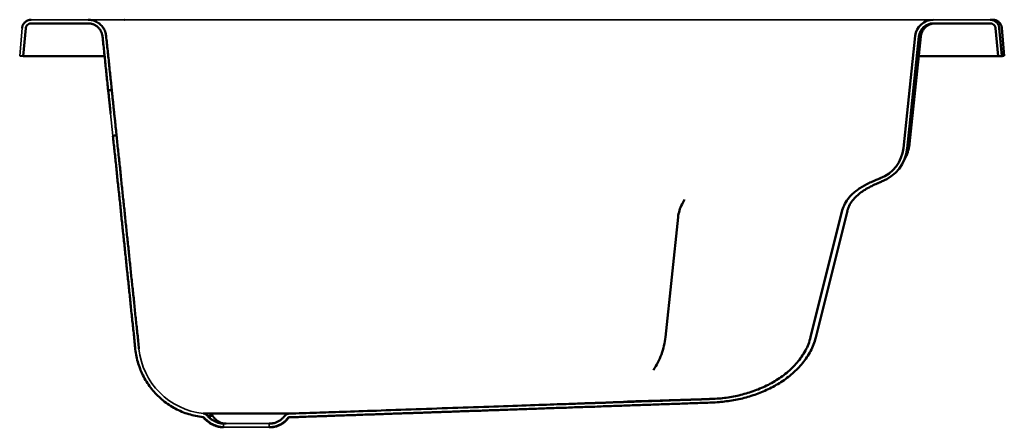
# Model space of a CAD drawing. Header units: millimetres. Extents: x 0 to 1.09, y -0.41 to 0.04.
import ezdxf

# ---------------------------------------------------------------- set-up
doc = ezdxf.new("R2010")
doc.units = ezdxf.units.MM
doc.layers.add('BLOCKS', color=3, linetype='Continuous', lineweight=35)

msp = doc.modelspace()

# ---------------------------------------------------------------- linework, layer by layer
at = {"layer": 'BLOCKS'}
for p, q in [((0.0126, 0.0398), (0.0755, 0.0398)), ((1.0082, 0.0398), (0.0755, 0.0398)), ((0.0761, 0.0398), (1.0082, 0.0398)), ((1.0082, 0.0398), (1.0716, 0.0398)), ((0.0027, 0.0307), (0, 0)), ((1.0837, 0), (1.0797, -0.0003)), ((0.1029, -0.0881), (0.1003, -0.0635)), ((0.2248, -0.4055), (0.2752, -0.4055)), ((0.2248, -0.4055), (0.2248, -0.4095)), ((0.2248, -0.4095), (0.2752, -0.4095)), ((0.2752, -0.4055), (0.2752, -0.4095))]:
    msp.add_line(p, q, dxfattribs=at)
at = {"layer": 'BLOCKS', "lineweight": 50}
for p, q in [((0.0755, 0.0358), (0.0126, 0.0358)), ((0.1162, 0.0398), (0.1158, 0.0398)), ((1.071, 0.0358), (1.0082, 0.0358)), ((1.074, 0.0398), (1.071, 0.0398)), ((0.0067, 0.0304), (0.004, -0.0003)), ((0.9753, -0.1018), (0.9883, 0.0219)), ((1.0797, -0.0003), (1.077, 0.0304)), ((1.081, 0.0307), (1.0837, 0)), ((1.0839, 0.0307), (1.0866, 0)), ((0.9923, 0.0215), (0.9793, -0.1022)), ((0.9945, 0.0215), (0.9819, -0.0971)), ((0.004, -0.0003), (0, 0)), ((1.0837, 0), (1.0797, -0.0003)), ((1.0837, 0), (1.0866, 0)), ((0.0937, -0.0003), (0.004, -0.0003)), ((1.0779, -0.0003), (0.9922, -0.0003)), ((1.0797, -0.0003), (1.0826, -0.0003)), ((0.9745, -0.118), (0.9772, -0.1129)), ((0.7338, -0.1583), (0.731, -0.1636)), ((0.8729, -0.3101), (0.9078, -0.1702)), ((0.9134, -0.1708), (0.8785, -0.3107)), ((0.7126, -0.31), (0.7266, -0.1779)), ((0.2981, -0.3985), (0.7563, -0.3825))]:
    msp.add_line(p, q, dxfattribs=at)
for points in [[(0.0126, 0.0398), (0.012, 0.0398), (0.0114, 0.0398), (0.0108, 0.0397), (0.0102, 0.0395), (0.0096, 0.0394), (0.009, 0.0392), (0.0085, 0.0389), (0.0079, 0.0386), (0.0074, 0.0383), (0.0069, 0.038), (0.0064, 0.0376), (0.0059, 0.0372), (0.0055, 0.0368), (0.005, 0.0363), (0.0047, 0.0358), (0.0043, 0.0353), (0.004, 0.0348), (0.0037, 0.0343), (0.0034, 0.0337), (0.0032, 0.0331), (0.003, 0.0325), (0.0029, 0.0319), (0.0028, 0.0313), (0.0027, 0.0307)], [(0.0027, 0.0307), (0.0028, 0.0313), (0.0029, 0.0319), (0.003, 0.0325), (0.0032, 0.0331), (0.0034, 0.0337), (0.0037, 0.0343), (0.004, 0.0348), (0.0043, 0.0353), (0.0047, 0.0358), (0.005, 0.0363), (0.0055, 0.0368), (0.0059, 0.0372), (0.0064, 0.0376), (0.0069, 0.038), (0.0074, 0.0383), (0.0079, 0.0386), (0.0085, 0.0389), (0.009, 0.0392), (0.0096, 0.0394), (0.0102, 0.0395), (0.0108, 0.0397), (0.0114, 0.0398), (0.012, 0.0398), (0.0126, 0.0398)], [(0.0126, 0.0358), (0.0123, 0.0358), (0.0119, 0.0358), (0.0115, 0.0357), (0.0112, 0.0357), (0.0108, 0.0356), (0.0105, 0.0354), (0.0101, 0.0353), (0.0098, 0.0351), (0.0095, 0.0349), (0.0092, 0.0347), (0.0089, 0.0345), (0.0086, 0.0343), (0.0083, 0.034), (0.0081, 0.0337), (0.0078, 0.0334), (0.0076, 0.0331), (0.0074, 0.0328), (0.0073, 0.0325), (0.0071, 0.0322), (0.007, 0.0318), (0.0069, 0.0315), (0.0068, 0.0311), (0.0067, 0.0307), (0.0067, 0.0304)], [(0.0755, 0.0398), (0.0767, 0.0398), (0.0779, 0.0397), (0.0791, 0.0395), (0.0803, 0.0393), (0.0815, 0.0389), (0.0826, 0.0385), (0.0838, 0.038), (0.0849, 0.0375), (0.0859, 0.0369), (0.087, 0.0362), (0.0879, 0.0355), (0.0889, 0.0347), (0.0897, 0.0339), (0.0906, 0.033), (0.0913, 0.032), (0.0921, 0.031), (0.0927, 0.03), (0.0933, 0.0289), (0.0938, 0.0278), (0.0943, 0.0267), (0.0947, 0.0255), (0.095, 0.0243), (0.0952, 0.0232), (0.0954, 0.0219)], [(0.0755, 0.0358), (0.0762, 0.0358), (0.0769, 0.0358), (0.0777, 0.0357), (0.0784, 0.0356), (0.0791, 0.0354), (0.0798, 0.0352), (0.0805, 0.035), (0.0812, 0.0348), (0.0819, 0.0345), (0.0826, 0.0342), (0.0832, 0.0339), (0.0838, 0.0335), (0.0844, 0.0331), (0.085, 0.0327), (0.0856, 0.0322), (0.0862, 0.0317), (0.0867, 0.0312), (0.0872, 0.0307), (0.0877, 0.0302), (0.0882, 0.0296), (0.0886, 0.029), (0.089, 0.0284), (0.0894, 0.0278), (0.0897, 0.0271), (0.09, 0.0265), (0.0903, 0.0258), (0.0906, 0.0251), (0.0908, 0.0244), (0.091, 0.0237), (0.0912, 0.023), (0.0913, 0.0222), (0.0914, 0.0215)], [(0.9945, 0.0215), (0.9946, 0.0223), (0.9947, 0.023), (0.9949, 0.0237), (0.9951, 0.0244), (0.9953, 0.0251), (0.9956, 0.0258), (0.9958, 0.0265), (0.9962, 0.0271), (0.9965, 0.0278), (0.9969, 0.0284), (0.9973, 0.029), (0.9977, 0.0296), (0.9982, 0.0302), (0.9987, 0.0307), (0.9992, 0.0312), (0.9997, 0.0317), (1.0003, 0.0322), (1.0009, 0.0327), (1.0015, 0.0331), (1.0021, 0.0335), (1.0027, 0.0339), (1.0033, 0.0342), (1.004, 0.0345), (1.0047, 0.0348), (1.0054, 0.035), (1.0061, 0.0352), (1.0068, 0.0354), (1.0075, 0.0356), (1.0082, 0.0357), (1.009, 0.0358), (1.0097, 0.0358), (1.0104, 0.0358)], [(1.071, 0.0398), (1.0716, 0.0398), (1.0722, 0.0398), (1.0729, 0.0397), (1.0735, 0.0395), (1.074, 0.0394), (1.0746, 0.0392), (1.0752, 0.0389), (1.0758, 0.0386), (1.0763, 0.0383), (1.0768, 0.038), (1.0773, 0.0376), (1.0778, 0.0372), (1.0782, 0.0368), (1.0786, 0.0363), (1.079, 0.0358), (1.0794, 0.0353), (1.0797, 0.0348), (1.08, 0.0343), (1.0802, 0.0337), (1.0805, 0.0331), (1.0806, 0.0325), (1.0808, 0.0319), (1.0809, 0.0313), (1.081, 0.0307)], [(1.077, 0.0304), (1.0769, 0.0307), (1.0769, 0.0311), (1.0768, 0.0315), (1.0767, 0.0318), (1.0765, 0.0322), (1.0764, 0.0325), (1.0762, 0.0328), (1.076, 0.0331), (1.0758, 0.0334), (1.0756, 0.0337), (1.0753, 0.034), (1.0751, 0.0343), (1.0748, 0.0345), (1.0745, 0.0347), (1.0742, 0.0349), (1.0739, 0.0351), (1.0735, 0.0353), (1.0732, 0.0354), (1.0728, 0.0356), (1.0725, 0.0357), (1.0721, 0.0357), (1.0717, 0.0358), (1.0714, 0.0358), (1.071, 0.0358)], [(1.0839, 0.0307), (1.0839, 0.0312), (1.0838, 0.0316), (1.0837, 0.0321), (1.0836, 0.0325), (1.0834, 0.033), (1.0833, 0.0334), (1.0831, 0.0339), (1.0829, 0.0343), (1.0827, 0.0347), (1.0825, 0.0351), (1.0822, 0.0355), (1.0819, 0.0359), (1.0817, 0.0362), (1.0814, 0.0366), (1.081, 0.0369), (1.0807, 0.0372), (1.0804, 0.0375), (1.08, 0.0378), (1.0796, 0.0381), (1.0792, 0.0383), (1.0788, 0.0386), (1.0784, 0.0388), (1.078, 0.039), (1.0776, 0.0392), (1.0771, 0.0393), (1.0767, 0.0395), (1.0762, 0.0396), (1.0758, 0.0397), (1.0753, 0.0398), (1.0749, 0.0398), (1.0744, 0.0398), (1.074, 0.0398)], [(0.0954, 0.0219), (0.0956, 0.0199), (0.0958, 0.0178), (0.096, 0.0158), (0.0962, 0.0137), (0.0964, 0.0117), (0.0967, 0.0096), (0.0969, 0.0076), (0.0971, 0.0055), (0.0973, 0.0035), (0.0975, 0.0014), (0.0977, -0.0006), (0.098, -0.0027), (0.0982, -0.0047), (0.0984, -0.0068), (0.0986, -0.0088), (0.0988, -0.0109), (0.099, -0.0129), (0.0992, -0.015), (0.0995, -0.0171), (0.0997, -0.0191), (0.0999, -0.0212), (0.1001, -0.0232), (0.1003, -0.0253), (0.1005, -0.0273), (0.1008, -0.0294), (0.101, -0.0314), (0.1012, -0.0335), (0.1014, -0.0355), (0.1016, -0.0376)], [(0.0976, -0.038), (0.0974, -0.0359), (0.0972, -0.0339), (0.097, -0.0318), (0.0968, -0.0298), (0.0966, -0.0277), (0.0963, -0.0257), (0.0961, -0.0236), (0.0959, -0.0216), (0.0957, -0.0195), (0.0955, -0.0175), (0.0953, -0.0154), (0.0951, -0.0134), (0.0948, -0.0113), (0.0946, -0.0093), (0.0944, -0.0072), (0.0942, -0.0052), (0.094, -0.0031), (0.0938, -0.0011), (0.0935, 0.001), (0.0933, 0.0031), (0.0931, 0.0051), (0.0929, 0.0072), (0.0927, 0.0092), (0.0925, 0.0113), (0.0923, 0.0133), (0.092, 0.0154), (0.0918, 0.0174), (0.0916, 0.0195), (0.0914, 0.0215)], [(1.0866, 0), (1.0866, 0), (1.0866, 0), (1.0866, 0), (1.0866, 0), (1.0866, 0), (1.0866, 0), (1.0866, 0), (1.0866, 0), (1.0866, 0), (1.0866, 0), (1.0866, 0), (1.0866, 0), (1.0866, 0), (1.0866, 0), (1.0866, 0), (1.0866, 0), (1.0866, 0), (1.0866, 0), (1.0866, 0), (1.0866, 0), (1.0866, 0), (1.0866, 0), (1.0866, 0), (1.0866, 0)], [(1.0779, -0.0003), (1.078, -0.0003), (1.0781, -0.0003), (1.0783, -0.0003), (1.0784, -0.0003), (1.0785, -0.0003), (1.0786, -0.0003), (1.0788, -0.0003), (1.0789, -0.0003), (1.079, -0.0003), (1.0791, -0.0003), (1.0793, -0.0003), (1.0794, -0.0003), (1.0795, -0.0003), (1.0796, -0.0003), (1.0798, -0.0003), (1.0799, -0.0003), (1.08, -0.0003), (1.0801, -0.0003), (1.0803, -0.0003), (1.0804, -0.0003), (1.0805, -0.0003), (1.0806, -0.0003), (1.0807, -0.0003), (1.0809, -0.0003)], [(1.0866, 0), (1.0864, 0), (1.0863, 0), (1.0861, 0), (1.0859, -0.0001), (1.0858, -0.0001), (1.0856, -0.0001), (1.0854, -0.0001), (1.0853, -0.0001), (1.0851, -0.0001), (1.0849, -0.0001), (1.0848, -0.0002), (1.0846, -0.0002), (1.0844, -0.0002), (1.0843, -0.0002), (1.0841, -0.0002), (1.084, -0.0002), (1.0838, -0.0002), (1.0836, -0.0003), (1.0835, -0.0003), (1.0833, -0.0003), (1.0831, -0.0003), (1.083, -0.0003), (1.0828, -0.0003), (1.0826, -0.0003)], [(0.0976, -0.038), (0.0976, -0.0376), (0.0976, -0.0374), (0.0976, -0.0373), (0.0976, -0.0374), (0.0976, -0.0376), (0.0976, -0.038), (0.0977, -0.0385), (0.0978, -0.0392), (0.0979, -0.04), (0.0979, -0.0409), (0.0981, -0.042), (0.0982, -0.0431), (0.0983, -0.0444), (0.0985, -0.0458), (0.0986, -0.0473), (0.0988, -0.0489), (0.099, -0.0506), (0.0991, -0.0523), (0.0993, -0.0541), (0.0995, -0.0559), (0.0997, -0.0578), (0.0999, -0.0596), (0.1001, -0.0616), (0.1003, -0.0635)], [(0.1016, -0.0376), (0.1015, -0.0376), (0.1013, -0.0376), (0.1011, -0.0376), (0.101, -0.0376), (0.1008, -0.0377), (0.1006, -0.0377), (0.1005, -0.0377), (0.1003, -0.0377), (0.1001, -0.0377), (0.1, -0.0377), (0.0998, -0.0378), (0.0996, -0.0378), (0.0995, -0.0378), (0.0993, -0.0378), (0.0991, -0.0378), (0.099, -0.0379), (0.0988, -0.0379), (0.0986, -0.0379), (0.0985, -0.0379), (0.0983, -0.0379), (0.0981, -0.0379), (0.098, -0.038), (0.0978, -0.038), (0.0976, -0.038)], [(0.1016, -0.0376), (0.1017, -0.038), (0.1017, -0.0384), (0.1018, -0.039), (0.1018, -0.0396), (0.1019, -0.0403), (0.102, -0.041), (0.1021, -0.0419), (0.1022, -0.0428), (0.1023, -0.0437), (0.1024, -0.0447), (0.1025, -0.0458), (0.1026, -0.0469), (0.1027, -0.0481), (0.1029, -0.0493), (0.103, -0.0506), (0.1031, -0.0519), (0.1033, -0.0532), (0.1034, -0.0546), (0.1036, -0.0559), (0.1037, -0.0573), (0.1038, -0.0588), (0.104, -0.0602), (0.1041, -0.0616), (0.1043, -0.0631)], [(0.1043, -0.0631), (0.1044, -0.0645), (0.1046, -0.0659), (0.1047, -0.0673), (0.1049, -0.0686), (0.105, -0.07), (0.1052, -0.0713), (0.1053, -0.0726), (0.1054, -0.0739), (0.1056, -0.0752), (0.1057, -0.0764), (0.1058, -0.0776), (0.1059, -0.0787), (0.1061, -0.0798), (0.1062, -0.0808), (0.1063, -0.0818), (0.1064, -0.0827), (0.1065, -0.0836), (0.1065, -0.0843), (0.1066, -0.0851), (0.1067, -0.0857), (0.1067, -0.0863), (0.1068, -0.0868), (0.1068, -0.0873), (0.1069, -0.0876)], [(0.1029, -0.0881), (0.1031, -0.088), (0.1032, -0.088), (0.1034, -0.088), (0.1036, -0.088), (0.1037, -0.088), (0.1039, -0.088), (0.1041, -0.0879), (0.1042, -0.0879), (0.1044, -0.0879), (0.1046, -0.0879), (0.1047, -0.0879), (0.1049, -0.0879), (0.1051, -0.0878), (0.1052, -0.0878), (0.1054, -0.0878), (0.1056, -0.0878), (0.1057, -0.0878), (0.1059, -0.0877), (0.1061, -0.0877), (0.1062, -0.0877), (0.1064, -0.0877), (0.1066, -0.0877), (0.1067, -0.0877), (0.1069, -0.0876)], [(0.1276, -0.3235), (0.1274, -0.3215), (0.1272, -0.3196), (0.127, -0.3176), (0.1268, -0.3156), (0.1266, -0.3136), (0.1264, -0.3116), (0.1262, -0.3096), (0.126, -0.3076), (0.1258, -0.3056), (0.1255, -0.3036), (0.1253, -0.3016), (0.1251, -0.2996), (0.1249, -0.2976), (0.1247, -0.2956), (0.1245, -0.2936), (0.1243, -0.2916), (0.1241, -0.2896), (0.1239, -0.2876), (0.1237, -0.2856), (0.1235, -0.2836), (0.1232, -0.2816), (0.123, -0.2796), (0.1228, -0.2776), (0.1226, -0.2757), (0.1224, -0.2737), (0.1222, -0.2717), (0.122, -0.2697), (0.1218, -0.2677), (0.1216, -0.2657), (0.1214, -0.2637), (0.1211, -0.2617), (0.1209, -0.2597), (0.1207, -0.2577), (0.1205, -0.2557), (0.1203, -0.2537), (0.1201, -0.2517), (0.1199, -0.2497), (0.1197, -0.2477), (0.1195, -0.2457), (0.1193, -0.2437), (0.119, -0.2417), (0.1188, -0.2397), (0.1186, -0.2377), (0.1184, -0.2357), (0.1182, -0.2337), (0.118, -0.2317), (0.1178, -0.2298), (0.1176, -0.2278), (0.1174, -0.2258), (0.1172, -0.2238), (0.117, -0.2218), (0.1167, -0.2198), (0.1165, -0.2178), (0.1163, -0.2158), (0.1161, -0.2138), (0.1159, -0.2118), (0.1157, -0.2098), (0.1155, -0.2078), (0.1153, -0.2058), (0.1151, -0.2038), (0.1149, -0.2018), (0.1146, -0.1998), (0.1144, -0.1978), (0.1142, -0.1958), (0.114, -0.1938), (0.1138, -0.1918), (0.1136, -0.1898), (0.1134, -0.1878), (0.1132, -0.1858), (0.113, -0.1839), (0.1128, -0.1819), (0.1125, -0.1799), (0.1123, -0.1779), (0.1121, -0.1759), (0.1119, -0.1739), (0.1117, -0.1719), (0.1115, -0.1699), (0.1113, -0.1679), (0.1111, -0.1659), (0.1109, -0.1639), (0.1107, -0.1619), (0.1105, -0.1599), (0.1102, -0.1579), (0.11, -0.1559), (0.1098, -0.1539), (0.1096, -0.1519), (0.1094, -0.1499), (0.1092, -0.1479), (0.109, -0.1459), (0.1088, -0.1439), (0.1086, -0.1419), (0.1084, -0.1399), (0.1081, -0.138), (0.1079, -0.136), (0.1077, -0.134), (0.1075, -0.132), (0.1073, -0.13), (0.1071, -0.128), (0.1069, -0.126), (0.1067, -0.124), (0.1065, -0.122), (0.1063, -0.12), (0.106, -0.118), (0.1058, -0.116), (0.1056, -0.114), (0.1054, -0.112), (0.1052, -0.11), (0.105, -0.108), (0.1048, -0.106), (0.1046, -0.104), (0.1044, -0.102), (0.1042, -0.1), (0.104, -0.098), (0.1037, -0.096), (0.1035, -0.0941), (0.1033, -0.0921), (0.1031, -0.0901), (0.1029, -0.0881)], [(0.1069, -0.0876), (0.1071, -0.0896), (0.1073, -0.0916), (0.1075, -0.0936), (0.1077, -0.0956), (0.1079, -0.0976), (0.1081, -0.0996), (0.1083, -0.1016), (0.1086, -0.1036), (0.1088, -0.1056), (0.109, -0.1076), (0.1092, -0.1096), (0.1094, -0.1116), (0.1096, -0.1136), (0.1098, -0.1156), (0.11, -0.1176), (0.1102, -0.1196), (0.1104, -0.1216), (0.1107, -0.1236), (0.1109, -0.1256), (0.1111, -0.1276), (0.1113, -0.1296), (0.1115, -0.1315), (0.1117, -0.1335), (0.1119, -0.1355), (0.1121, -0.1375), (0.1123, -0.1395), (0.1125, -0.1415), (0.1128, -0.1435), (0.113, -0.1455), (0.1132, -0.1475), (0.1134, -0.1495), (0.1136, -0.1515), (0.1138, -0.1535), (0.114, -0.1555), (0.1142, -0.1575), (0.1144, -0.1595), (0.1146, -0.1615), (0.1148, -0.1635), (0.1151, -0.1655), (0.1153, -0.1675), (0.1155, -0.1695), (0.1157, -0.1715), (0.1159, -0.1735), (0.1161, -0.1755), (0.1163, -0.1774), (0.1165, -0.1794), (0.1167, -0.1814), (0.1169, -0.1834), (0.1172, -0.1854), (0.1174, -0.1874), (0.1176, -0.1894), (0.1178, -0.1914), (0.118, -0.1934), (0.1182, -0.1954), (0.1184, -0.1974), (0.1186, -0.1994), (0.1188, -0.2014), (0.119, -0.2034), (0.1193, -0.2054), (0.1195, -0.2074), (0.1197, -0.2094), (0.1199, -0.2114), (0.1201, -0.2134), (0.1203, -0.2154), (0.1205, -0.2174), (0.1207, -0.2194), (0.1209, -0.2214), (0.1211, -0.2233), (0.1213, -0.2253), (0.1216, -0.2273), (0.1218, -0.2293), (0.122, -0.2313), (0.1222, -0.2333), (0.1224, -0.2353), (0.1226, -0.2373), (0.1228, -0.2393), (0.123, -0.2413), (0.1232, -0.2433), (0.1234, -0.2453), (0.1237, -0.2473), (0.1239, -0.2493), (0.1241, -0.2513), (0.1243, -0.2533), (0.1245, -0.2553), (0.1247, -0.2573), (0.1249, -0.2593), (0.1251, -0.2613), (0.1253, -0.2633), (0.1255, -0.2653), (0.1258, -0.2672), (0.126, -0.2692), (0.1262, -0.2712), (0.1264, -0.2732), (0.1266, -0.2752), (0.1268, -0.2772), (0.127, -0.2792), (0.1272, -0.2812), (0.1274, -0.2832), (0.1276, -0.2852), (0.1278, -0.2872), (0.1281, -0.2892), (0.1283, -0.2912), (0.1285, -0.2932), (0.1287, -0.2952), (0.1289, -0.2972), (0.1291, -0.2992), (0.1293, -0.3012), (0.1295, -0.3032), (0.1297, -0.3052), (0.1299, -0.3072), (0.1302, -0.3092), (0.1304, -0.3112), (0.1306, -0.3131), (0.1308, -0.3151), (0.131, -0.3171), (0.1312, -0.3191), (0.1314, -0.3211), (0.1316, -0.3231)], [(0.9772, -0.1129), (0.9776, -0.112), (0.9781, -0.111), (0.9785, -0.1101), (0.9789, -0.1091), (0.9793, -0.1082), (0.9797, -0.1072), (0.98, -0.1062), (0.9803, -0.1052), (0.9806, -0.1042), (0.9809, -0.1032), (0.9811, -0.1022), (0.9813, -0.1012), (0.9815, -0.1002), (0.9817, -0.0991), (0.9818, -0.0981), (0.9819, -0.0971)], [(0.9153, -0.1562), (0.9163, -0.1551), (0.9173, -0.154), (0.9184, -0.153), (0.9195, -0.1519), (0.9206, -0.1509), (0.9217, -0.15), (0.9229, -0.1491), (0.9241, -0.1482), (0.9253, -0.1473), (0.9266, -0.1464), (0.9278, -0.1456), (0.9291, -0.1448), (0.9304, -0.144), (0.9317, -0.1433), (0.933, -0.1426), (0.9343, -0.1418), (0.9357, -0.1412), (0.937, -0.1405), (0.9383, -0.1398), (0.9397, -0.1392), (0.9411, -0.1386), (0.9424, -0.138), (0.9438, -0.1374), (0.9452, -0.1368)], [(0.9464, -0.1407), (0.9448, -0.1413), (0.9433, -0.142), (0.9418, -0.1427), (0.9403, -0.1435), (0.9388, -0.1442), (0.9373, -0.145), (0.9358, -0.1458), (0.9343, -0.1467), (0.9329, -0.1476), (0.9314, -0.1485), (0.93, -0.1494), (0.9287, -0.1504), (0.9273, -0.1514), (0.926, -0.1524), (0.9248, -0.1535), (0.9235, -0.1546), (0.9224, -0.1558), (0.9212, -0.157), (0.9201, -0.1582), (0.9191, -0.1595), (0.9181, -0.1608), (0.9172, -0.1622), (0.9163, -0.1636), (0.9156, -0.165)], [(0.9452, -0.1368), (0.9454, -0.1367), (0.9455, -0.1367), (0.9457, -0.1366), (0.9459, -0.1365), (0.9461, -0.1364), (0.9463, -0.1364), (0.9465, -0.1363), (0.9467, -0.1362), (0.9469, -0.1361), (0.9471, -0.136), (0.9473, -0.136), (0.9475, -0.1359), (0.9477, -0.1358), (0.9479, -0.1357), (0.948, -0.1357), (0.9482, -0.1356), (0.9484, -0.1355), (0.9486, -0.1354), (0.9488, -0.1354), (0.949, -0.1353), (0.9492, -0.1352), (0.9494, -0.1351), (0.9496, -0.1351), (0.9498, -0.135)], [(0.9512, -0.1387), (0.951, -0.1388), (0.9508, -0.1389), (0.9506, -0.1389), (0.9504, -0.139), (0.9502, -0.1391), (0.95, -0.1392), (0.9498, -0.1393), (0.9496, -0.1393), (0.9494, -0.1394), (0.9492, -0.1395), (0.949, -0.1396), (0.9488, -0.1397), (0.9486, -0.1398), (0.9484, -0.1398), (0.9482, -0.1399), (0.948, -0.14), (0.9478, -0.1401), (0.9476, -0.1402), (0.9474, -0.1403), (0.9472, -0.1403), (0.947, -0.1404), (0.9468, -0.1405), (0.9466, -0.1406), (0.9464, -0.1407)], [(0.7126, -0.31), (0.7123, -0.3124), (0.7119, -0.3148), (0.7115, -0.3172), (0.711, -0.3196), (0.7104, -0.322), (0.7097, -0.3244), (0.709, -0.3267), (0.7082, -0.3291), (0.7073, -0.3314), (0.7063, -0.3336), (0.7053, -0.3358), (0.7042, -0.338), (0.7031, -0.3402), (0.7019, -0.3423), (0.7006, -0.3444), (0.6993, -0.3464)], [(0.7636, -0.3783), (0.7656, -0.3782), (0.7676, -0.3781), (0.7696, -0.3779), (0.7717, -0.3778), (0.7737, -0.3776), (0.7757, -0.3774), (0.7777, -0.3771), (0.7798, -0.3769), (0.7818, -0.3766), (0.7838, -0.3763), (0.7858, -0.3759), (0.7878, -0.3756), (0.7898, -0.3752), (0.7918, -0.3748), (0.7938, -0.3743), (0.7957, -0.3738), (0.7977, -0.3733), (0.7997, -0.3728), (0.8016, -0.3723), (0.8036, -0.3717), (0.8055, -0.3711), (0.8074, -0.3705), (0.8094, -0.3698), (0.8113, -0.3691), (0.8132, -0.3684), (0.8151, -0.3677), (0.8169, -0.3669), (0.8188, -0.3661), (0.8207, -0.3653), (0.8225, -0.3644), (0.8243, -0.3635), (0.8262, -0.3626), (0.828, -0.3617), (0.8297, -0.3607), (0.8315, -0.3597), (0.8332, -0.3587), (0.835, -0.3576), (0.8367, -0.3566), (0.8384, -0.3554), (0.84, -0.3543), (0.8417, -0.3531), (0.8433, -0.3519), (0.8449, -0.3507), (0.8465, -0.3494), (0.848, -0.3481), (0.8495, -0.3468), (0.851, -0.3454), (0.8525, -0.344), (0.8539, -0.3426), (0.8553, -0.3412), (0.8567, -0.3397), (0.858, -0.3382), (0.8593, -0.3366), (0.8605, -0.335), (0.8617, -0.3334), (0.8629, -0.3318), (0.864, -0.3301), (0.8651, -0.3284), (0.8661, -0.3267), (0.8671, -0.325), (0.868, -0.3232), (0.8689, -0.3214), (0.8697, -0.3196), (0.8704, -0.3177), (0.8711, -0.3159), (0.8718, -0.314), (0.8724, -0.312), (0.8729, -0.3101)], [(0.8785, -0.3107), (0.878, -0.3126), (0.8774, -0.3145), (0.8768, -0.3164), (0.8761, -0.3182), (0.8754, -0.3201), (0.8746, -0.3219), (0.8737, -0.3237), (0.8728, -0.3255), (0.8719, -0.3272), (0.8709, -0.3289), (0.8699, -0.3306), (0.8688, -0.3323), (0.8677, -0.3339), (0.8665, -0.3356), (0.8653, -0.3371), (0.864, -0.3387), (0.8628, -0.3402), (0.8615, -0.3417), (0.8601, -0.3432), (0.8587, -0.3446), (0.8573, -0.346), (0.8559, -0.3474), (0.8544, -0.3488), (0.8529, -0.3501), (0.8514, -0.3514), (0.8499, -0.3527), (0.8483, -0.3539), (0.8467, -0.3551), (0.8451, -0.3563), (0.8435, -0.3575), (0.8418, -0.3586), (0.8401, -0.3597), (0.8384, -0.3608), (0.8367, -0.3618), (0.835, -0.3628), (0.8332, -0.3638), (0.8315, -0.3648), (0.8297, -0.3657), (0.8279, -0.3666), (0.8261, -0.3675), (0.8243, -0.3683), (0.8225, -0.3692), (0.8206, -0.37), (0.8188, -0.3707), (0.8169, -0.3715), (0.815, -0.3722), (0.8131, -0.3729), (0.8113, -0.3736), (0.8093, -0.3742), (0.8074, -0.3748), (0.8055, -0.3754), (0.8036, -0.376), (0.8016, -0.3765), (0.7997, -0.3771), (0.7977, -0.3776), (0.7957, -0.378), (0.7938, -0.3785), (0.7918, -0.3789), (0.7898, -0.3793), (0.7878, -0.3797), (0.7858, -0.38), (0.7838, -0.3803), (0.7818, -0.3806), (0.7798, -0.3809), (0.7778, -0.3812), (0.7758, -0.3814), (0.7738, -0.3816), (0.7718, -0.3818), (0.7697, -0.3819), (0.7677, -0.3821), (0.7657, -0.3822), (0.7637, -0.3823)], [(0.2021, -0.3983), (0.2002, -0.398), (0.1982, -0.3978), (0.1962, -0.3974), (0.1942, -0.397), (0.1923, -0.3966), (0.1903, -0.3961), (0.1884, -0.3956), (0.1865, -0.3951), (0.1846, -0.3944), (0.1827, -0.3938), (0.1808, -0.3931), (0.1789, -0.3923), (0.1771, -0.3915), (0.1753, -0.3907), (0.1735, -0.3898), (0.1717, -0.3889), (0.17, -0.388), (0.1682, -0.3869), (0.1665, -0.3859), (0.1648, -0.3848), (0.1632, -0.3837), (0.1615, -0.3825), (0.1599, -0.3813), (0.1584, -0.3801), (0.1568, -0.3788), (0.1553, -0.3775), (0.1538, -0.3761), (0.1524, -0.3748), (0.151, -0.3733), (0.1496, -0.3719), (0.1483, -0.3704), (0.147, -0.3689), (0.1457, -0.3674), (0.1444, -0.3658), (0.1433, -0.3642), (0.1421, -0.3625), (0.141, -0.3609), (0.1399, -0.3592), (0.1389, -0.3575), (0.1379, -0.3558), (0.1369, -0.354), (0.136, -0.3522), (0.1351, -0.3504), (0.1343, -0.3486), (0.1335, -0.3467), (0.1328, -0.3449), (0.1321, -0.343), (0.1314, -0.3411), (0.1308, -0.3392), (0.1303, -0.3373), (0.1297, -0.3354), (0.1293, -0.3334), (0.1289, -0.3315), (0.1285, -0.3295), (0.1282, -0.3275), (0.1279, -0.3255), (0.1276, -0.3235)], [(0.2974, -0.3945), (0.301, -0.3944), (0.3047, -0.3943), (0.3085, -0.3941), (0.3124, -0.394), (0.3163, -0.3939), (0.3202, -0.3937), (0.324, -0.3936), (0.3277, -0.3935), (0.3312, -0.3933), (0.3346, -0.3932), (0.3378, -0.3931), (0.3412, -0.393), (0.3447, -0.3929), (0.3485, -0.3927), (0.3524, -0.3926), (0.3564, -0.3925), (0.3606, -0.3923), (0.365, -0.3922), (0.3695, -0.392), (0.3742, -0.3919), (0.3789, -0.3917), (0.3838, -0.3915), (0.3888, -0.3913), (0.3939, -0.3912), (0.3991, -0.391), (0.4044, -0.3908), (0.4097, -0.3906), (0.4152, -0.3904), (0.4207, -0.3902), (0.4262, -0.39), (0.4319, -0.3898), (0.4375, -0.3896), (0.4432, -0.3894), (0.449, -0.3892), (0.4547, -0.389), (0.4605, -0.3888), (0.4663, -0.3886), (0.4721, -0.3884), (0.4779, -0.3882), (0.4836, -0.388), (0.4894, -0.3878), (0.4951, -0.3876), (0.5008, -0.3874), (0.5065, -0.3872), (0.5121, -0.387), (0.5176, -0.3868), (0.5231, -0.3867), (0.5285, -0.3865), (0.5338, -0.3863), (0.5391, -0.3861), (0.5443, -0.3859), (0.5493, -0.3857), (0.5543, -0.3856), (0.5591, -0.3854), (0.5639, -0.3852), (0.5685, -0.3851), (0.5729, -0.3849), (0.5773, -0.3848), (0.5814, -0.3846), (0.5854, -0.3845), (0.5893, -0.3843), (0.593, -0.3842), (0.5965, -0.3841), (0.5998, -0.384), (0.6029, -0.3839), (0.6059, -0.3838), (0.6086, -0.3837), (0.6111, -0.3836), (0.6134, -0.3835), (0.6155, -0.3834), (0.6173, -0.3834), (0.6189, -0.3833), (0.6202, -0.3833), (0.6213, -0.3832), (0.6222, -0.3832), (0.6231, -0.3832), (0.624, -0.3831), (0.6249, -0.3831), (0.6257, -0.3831), (0.6266, -0.383), (0.6275, -0.383), (0.6284, -0.383), (0.6293, -0.3829), (0.6302, -0.3829), (0.6311, -0.3829), (0.632, -0.3829), (0.6329, -0.3828), (0.6338, -0.3828), (0.6347, -0.3828), (0.6356, -0.3827), (0.6365, -0.3827), (0.6374, -0.3827), (0.6383, -0.3826), (0.6392, -0.3826), (0.6401, -0.3826), (0.641, -0.3825), (0.6419, -0.3825), (0.6427, -0.3825), (0.6436, -0.3824), (0.6445, -0.3824), (0.6454, -0.3824), (0.6463, -0.3824), (0.6472, -0.3823), (0.6481, -0.3823), (0.649, -0.3823), (0.6499, -0.3822), (0.6508, -0.3822), (0.6517, -0.3822), (0.6526, -0.3821), (0.6535, -0.3821), (0.6544, -0.3821), (0.6553, -0.382), (0.6562, -0.382), (0.6571, -0.382), (0.658, -0.3819), (0.6589, -0.3819), (0.6598, -0.3819), (0.6606, -0.3819), (0.6615, -0.3818), (0.6624, -0.3818), (0.6633, -0.3818), (0.6642, -0.3817), (0.6651, -0.3817), (0.666, -0.3817), (0.6669, -0.3816), (0.6678, -0.3816), (0.6687, -0.3816), (0.6696, -0.3815), (0.6705, -0.3815), (0.6714, -0.3815), (0.6723, -0.3814), (0.6732, -0.3814), (0.6741, -0.3814), (0.675, -0.3814), (0.6759, -0.3813), (0.6768, -0.3813), (0.6777, -0.3813), (0.6785, -0.3812), (0.6794, -0.3812), (0.6803, -0.3812), (0.6812, -0.3811), (0.6821, -0.3811), (0.683, -0.3811), (0.6839, -0.381), (0.6848, -0.381), (0.6857, -0.381), (0.6866, -0.3809), (0.6875, -0.3809), (0.6884, -0.3809), (0.6893, -0.3809), (0.6902, -0.3808), (0.6911, -0.3808), (0.692, -0.3808), (0.6929, -0.3807), (0.6938, -0.3807), (0.6947, -0.3807), (0.6956, -0.3806), (0.6964, -0.3806), (0.6973, -0.3806), (0.6982, -0.3805), (0.6991, -0.3805), (0.7, -0.3805), (0.7009, -0.3804), (0.7018, -0.3804), (0.7027, -0.3804), (0.7036, -0.3804), (0.7045, -0.3803), (0.7054, -0.3803), (0.7063, -0.3803), (0.7072, -0.3802), (0.7081, -0.3802), (0.709, -0.3802), (0.7099, -0.3801), (0.7108, -0.3801), (0.7117, -0.3801), (0.7126, -0.38), (0.7134, -0.38), (0.7143, -0.38), (0.7152, -0.3799), (0.7161, -0.3799), (0.717, -0.3799), (0.7179, -0.3799), (0.7188, -0.3798), (0.7197, -0.3798), (0.7206, -0.3798), (0.7215, -0.3797), (0.7224, -0.3797), (0.7233, -0.3797), (0.7242, -0.3796), (0.7251, -0.3796), (0.726, -0.3796), (0.7269, -0.3795), (0.7278, -0.3795), (0.7287, -0.3795), (0.7296, -0.3794), (0.7305, -0.3794), (0.7313, -0.3794), (0.7322, -0.3794), (0.7331, -0.3793), (0.734, -0.3793), (0.7349, -0.3793), (0.7358, -0.3792), (0.7367, -0.3792), (0.7376, -0.3792), (0.7385, -0.3791), (0.7394, -0.3791), (0.7403, -0.3791), (0.7412, -0.379), (0.7421, -0.379), (0.743, -0.379), (0.7439, -0.3789), (0.7448, -0.3789), (0.7457, -0.3789), (0.7466, -0.3789), (0.7475, -0.3788), (0.7484, -0.3788), (0.7492, -0.3788), (0.7501, -0.3787), (0.751, -0.3787), (0.7519, -0.3787), (0.7528, -0.3786), (0.7537, -0.3786), (0.7546, -0.3786), (0.7555, -0.3785), (0.7564, -0.3785), (0.7573, -0.3785), (0.7582, -0.3784), (0.7591, -0.3784), (0.76, -0.3784), (0.7609, -0.3784), (0.7618, -0.3783), (0.7627, -0.3783), (0.7636, -0.3783)], [(0.7561, -0.3785), (0.7547, -0.3786), (0.7532, -0.3786), (0.7518, -0.3787), (0.7503, -0.3787), (0.7488, -0.3788), (0.7474, -0.3788), (0.7459, -0.3789), (0.7445, -0.3789), (0.743, -0.379), (0.7416, -0.379), (0.7401, -0.3791), (0.7387, -0.3791), (0.7372, -0.3792), (0.7358, -0.3792), (0.7343, -0.3793), (0.7329, -0.3793), (0.7314, -0.3794), (0.73, -0.3794), (0.7285, -0.3795), (0.7271, -0.3795), (0.7257, -0.3796), (0.7242, -0.3796), (0.7228, -0.3796), (0.7214, -0.3797), (0.7199, -0.3797), (0.7185, -0.3798), (0.7171, -0.3798), (0.7156, -0.3799), (0.7142, -0.3799), (0.7128, -0.38), (0.7114, -0.38), (0.7099, -0.3801), (0.7085, -0.3801), (0.7071, -0.3801), (0.7057, -0.3802), (0.7043, -0.3802), (0.7029, -0.3803), (0.7014, -0.3803), (0.7, -0.3804), (0.6986, -0.3804), (0.6972, -0.3804), (0.6958, -0.3805), (0.6944, -0.3805), (0.693, -0.3806), (0.6916, -0.3806), (0.6902, -0.3807), (0.6888, -0.3807), (0.6874, -0.3807), (0.686, -0.3808), (0.6846, -0.3808), (0.6832, -0.3809), (0.6818, -0.3809), (0.6805, -0.3809), (0.6791, -0.381), (0.6777, -0.381), (0.6763, -0.3811), (0.6749, -0.3811), (0.6736, -0.3811), (0.6722, -0.3812), (0.6708, -0.3812)], [(0.7637, -0.3823), (0.7615, -0.3823), (0.7594, -0.3824), (0.7572, -0.3825), (0.755, -0.3826), (0.7528, -0.3826), (0.7506, -0.3827), (0.7484, -0.3828), (0.7462, -0.3829), (0.744, -0.3829), (0.7418, -0.383), (0.7395, -0.3831), (0.7373, -0.3832), (0.7351, -0.3833), (0.7328, -0.3833), (0.7306, -0.3834), (0.7284, -0.3835), (0.7261, -0.3836), (0.7239, -0.3836), (0.7216, -0.3837), (0.7194, -0.3838), (0.7171, -0.3839), (0.7148, -0.384), (0.7126, -0.384), (0.7103, -0.3841), (0.708, -0.3842), (0.7058, -0.3843), (0.7035, -0.3844), (0.7012, -0.3844), (0.6989, -0.3845), (0.6967, -0.3846), (0.6944, -0.3847), (0.6921, -0.3848), (0.6898, -0.3848), (0.6875, -0.3849), (0.6852, -0.385), (0.683, -0.3851), (0.6807, -0.3852), (0.6784, -0.3852), (0.6761, -0.3853), (0.6738, -0.3854), (0.6715, -0.3855), (0.6692, -0.3856), (0.6669, -0.3856), (0.6646, -0.3857), (0.6623, -0.3858), (0.6601, -0.3859), (0.6578, -0.386), (0.6555, -0.386), (0.6532, -0.3861), (0.6509, -0.3862), (0.6486, -0.3863), (0.6463, -0.3864), (0.644, -0.3864), (0.6418, -0.3865), (0.6395, -0.3866), (0.6372, -0.3867), (0.6349, -0.3868), (0.6327, -0.3868), (0.6304, -0.3869), (0.6281, -0.387), (0.6258, -0.3871), (0.6236, -0.3871), (0.6213, -0.3872), (0.6191, -0.3873), (0.6168, -0.3874), (0.6145, -0.3875), (0.6123, -0.3875), (0.6101, -0.3876), (0.6078, -0.3877), (0.6056, -0.3878), (0.6033, -0.3879), (0.6011, -0.3879), (0.5989, -0.388), (0.5967, -0.3881), (0.5944, -0.3882), (0.5922, -0.3882), (0.59, -0.3883), (0.5878, -0.3884), (0.5856, -0.3885), (0.5834, -0.3886), (0.5812, -0.3886), (0.579, -0.3887), (0.5769, -0.3888), (0.5747, -0.3889), (0.5725, -0.3889), (0.5704, -0.389), (0.5682, -0.3891), (0.566, -0.3892), (0.5639, -0.3892), (0.5618, -0.3893), (0.5596, -0.3894), (0.5575, -0.3895), (0.5554, -0.3895), (0.5533, -0.3896), (0.5512, -0.3897), (0.5491, -0.3898), (0.547, -0.3898), (0.5449, -0.3899), (0.5429, -0.39), (0.5408, -0.39), (0.5387, -0.3901), (0.5367, -0.3902), (0.5346, -0.3903), (0.5326, -0.3903), (0.5306, -0.3904), (0.5286, -0.3905), (0.5266, -0.3905), (0.5246, -0.3906), (0.5226, -0.3907), (0.5206, -0.3907), (0.5186, -0.3908), (0.5167, -0.3909), (0.5147, -0.391), (0.5128, -0.391), (0.5108, -0.3911), (0.5089, -0.3912), (0.507, -0.3912), (0.5051, -0.3913), (0.5032, -0.3914), (0.5013, -0.3914), (0.4995, -0.3915), (0.4976, -0.3915), (0.4958, -0.3916), (0.4939, -0.3917), (0.4921, -0.3917), (0.4903, -0.3918), (0.4885, -0.3919), (0.4867, -0.3919), (0.4849, -0.392), (0.4832, -0.3921), (0.4814, -0.3921), (0.4797, -0.3922), (0.4779, -0.3922), (0.4762, -0.3923), (0.4745, -0.3924), (0.4728, -0.3924), (0.4711, -0.3925), (0.4695, -0.3925), (0.4678, -0.3926), (0.4662, -0.3926), (0.4646, -0.3927), (0.4629, -0.3928), (0.4613, -0.3928), (0.4598, -0.3929), (0.4582, -0.3929), (0.4566, -0.393), (0.4551, -0.393), (0.4536, -0.3931), (0.4521, -0.3931), (0.4506, -0.3932), (0.4491, -0.3932), (0.4476, -0.3933), (0.4461, -0.3933), (0.4447, -0.3934), (0.4433, -0.3934), (0.4419, -0.3935), (0.4405, -0.3935), (0.4391, -0.3936), (0.4377, -0.3936), (0.4364, -0.3937), (0.4351, -0.3937), (0.4337, -0.3938), (0.4324, -0.3938), (0.4309, -0.3939), (0.4294, -0.3939), (0.4279, -0.394), (0.4264, -0.394), (0.4248, -0.3941), (0.4231, -0.3941), (0.4215, -0.3942), (0.4197, -0.3943), (0.418, -0.3943), (0.4162, -0.3944), (0.4144, -0.3945), (0.4126, -0.3945), (0.4107, -0.3946), (0.4089, -0.3946), (0.407, -0.3947), (0.405, -0.3948), (0.4031, -0.3948), (0.4011, -0.3949), (0.3991, -0.395), (0.3971, -0.3951), (0.3951, -0.3951), (0.3931, -0.3952), (0.3911, -0.3953), (0.389, -0.3953), (0.387, -0.3954), (0.385, -0.3955), (0.3829, -0.3955), (0.3808, -0.3956), (0.3788, -0.3957), (0.3767, -0.3958), (0.3747, -0.3958), (0.3726, -0.3959), (0.3706, -0.396), (0.3686, -0.396), (0.3666, -0.3961), (0.3646, -0.3962), (0.3626, -0.3963), (0.3606, -0.3963), (0.3586, -0.3964), (0.3567, -0.3965), (0.3547, -0.3965), (0.3528, -0.3966), (0.351, -0.3967), (0.3491, -0.3967), (0.3473, -0.3968), (0.3455, -0.3969), (0.3437, -0.3969), (0.342, -0.397), (0.3403, -0.397), (0.3386, -0.3971), (0.3368, -0.3972), (0.335, -0.3972), (0.3331, -0.3973), (0.3311, -0.3974), (0.3291, -0.3974), (0.3271, -0.3975), (0.3249, -0.3976), (0.3228, -0.3976), (0.3207, -0.3977), (0.3185, -0.3978), (0.3163, -0.3979), (0.3141, -0.3979), (0.3119, -0.398), (0.3098, -0.3981), (0.3076, -0.3982), (0.3055, -0.3982), (0.3034, -0.3983), (0.3014, -0.3984), (0.2994, -0.3985), (0.2975, -0.3985)], [(0.7563, -0.3825), (0.7638, -0.3823)], [(0.2016, -0.3982), (0.2017, -0.3983)], [(0.2016, -0.3982), (0.2016, -0.3982)], [(0.2021, -0.3983), (0.2021, -0.3983), (0.2021, -0.3983), (0.202, -0.3983), (0.202, -0.3983), (0.2019, -0.3983), (0.2019, -0.3983), (0.2019, -0.3983), (0.2018, -0.3983), (0.2018, -0.3983), (0.2018, -0.3983), (0.2017, -0.3983), (0.2017, -0.3982), (0.2017, -0.3982), (0.2017, -0.3982), (0.2016, -0.3982), (0.2016, -0.3982), (0.2016, -0.3982), (0.2016, -0.3982), (0.2016, -0.3982), (0.2016, -0.3982), (0.2016, -0.3982), (0.2016, -0.3982), (0.2016, -0.3982), (0.2016, -0.3982)], [(0.2021, -0.3983), (0.2021, -0.3983), (0.202, -0.3983), (0.202, -0.3983), (0.202, -0.3983), (0.2019, -0.3983), (0.2019, -0.3983), (0.2018, -0.3983), (0.2018, -0.3983), (0.2018, -0.3983), (0.2017, -0.3983), (0.2017, -0.3982), (0.2017, -0.3982), (0.2017, -0.3982), (0.2017, -0.3982), (0.2016, -0.3982), (0.2016, -0.3982), (0.2016, -0.3982), (0.2016, -0.3982), (0.2016, -0.3982), (0.2016, -0.3982), (0.2016, -0.3982), (0.2016, -0.3982), (0.2016, -0.3982), (0.2016, -0.3982)], [(0.2017, -0.3983), (0.202, -0.3983), (0.2023, -0.3985), (0.2026, -0.3986), (0.2029, -0.3988), (0.2031, -0.399), (0.2033, -0.3992), (0.2035, -0.3995), (0.2037, -0.3998)], [(0.2023, -0.3983), (0.2022, -0.3983), (0.2022, -0.3983), (0.2021, -0.3983), (0.2021, -0.3983), (0.202, -0.3983), (0.202, -0.3983), (0.202, -0.3983), (0.2019, -0.3983), (0.2019, -0.3983), (0.2019, -0.3983), (0.2018, -0.3983), (0.2018, -0.3983), (0.2018, -0.3983), (0.2018, -0.3983), (0.2018, -0.3983), (0.2017, -0.3983), (0.2017, -0.3983), (0.2017, -0.3983), (0.2017, -0.3983), (0.2017, -0.3983), (0.2017, -0.3983), (0.2017, -0.3983), (0.2017, -0.3983), (0.2017, -0.3983)], [(0.2021, -0.3983), (0.2021, -0.3983), (0.2021, -0.3983), (0.2021, -0.3983), (0.2021, -0.3983), (0.2021, -0.3983), (0.2021, -0.3983), (0.2021, -0.3983), (0.2021, -0.3983), (0.2021, -0.3983), (0.2021, -0.3983), (0.2021, -0.3983), (0.2021, -0.3983), (0.2021, -0.3983), (0.2021, -0.3983), (0.2021, -0.3983), (0.2021, -0.3983), (0.2021, -0.3983), (0.2021, -0.3983), (0.2021, -0.3983), (0.2021, -0.3983), (0.2021, -0.3983), (0.2021, -0.3983), (0.2021, -0.3983), (0.2021, -0.3983)], [(0.2023, -0.3983), (0.2023, -0.3983), (0.2023, -0.3983), (0.2022, -0.3983), (0.2022, -0.3983), (0.2022, -0.3983), (0.2022, -0.3983), (0.2022, -0.3983), (0.2022, -0.3983), (0.2022, -0.3983), (0.2022, -0.3983), (0.2022, -0.3983), (0.2022, -0.3983), (0.2022, -0.3983), (0.2022, -0.3983), (0.2022, -0.3983), (0.2022, -0.3983), (0.2022, -0.3983), (0.2022, -0.3983), (0.2022, -0.3983), (0.2022, -0.3983), (0.2022, -0.3983), (0.2022, -0.3983), (0.2022, -0.3983), (0.2021, -0.3983)], [(0.2043, -0.3998), (0.2043, -0.3997), (0.2042, -0.3996), (0.2041, -0.3995), (0.2041, -0.3994), (0.204, -0.3993), (0.2039, -0.3992), (0.2038, -0.3991), (0.2037, -0.399), (0.2036, -0.3989), (0.2035, -0.3988), (0.2034, -0.3988), (0.2033, -0.3987), (0.2032, -0.3986), (0.2031, -0.3986), (0.203, -0.3985), (0.2029, -0.3985), (0.2028, -0.3984), (0.2027, -0.3984), (0.2026, -0.3984), (0.2025, -0.3984), (0.2024, -0.3983), (0.2024, -0.3983), (0.2023, -0.3983), (0.2023, -0.3983)], [(0.2088, -0.3945), (0.2083, -0.3945), (0.2079, -0.3945), (0.2075, -0.3945), (0.2071, -0.3945), (0.2067, -0.3945), (0.2063, -0.3945), (0.206, -0.3945), (0.2057, -0.3945), (0.2054, -0.3945), (0.2051, -0.3944), (0.2048, -0.3944), (0.2046, -0.3944), (0.2044, -0.3944), (0.2041, -0.3944), (0.2039, -0.3944), (0.2037, -0.3944), (0.2036, -0.3944), (0.2034, -0.3944), (0.2032, -0.3943), (0.2031, -0.3943), (0.2029, -0.3943), (0.2028, -0.3943), (0.2027, -0.3943), (0.2026, -0.3943)], [(0.2026, -0.3943), (0.2028, -0.3943), (0.2031, -0.3944), (0.2033, -0.3944), (0.2035, -0.3944), (0.2037, -0.3945), (0.204, -0.3946), (0.2042, -0.3946), (0.2044, -0.3947), (0.2046, -0.3948), (0.2048, -0.3949), (0.2051, -0.395), (0.2053, -0.3951), (0.2055, -0.3953), (0.2057, -0.3954), (0.2059, -0.3955), (0.206, -0.3957), (0.2062, -0.3958), (0.2064, -0.396), (0.2066, -0.3962), (0.2067, -0.3963), (0.2069, -0.3965), (0.207, -0.3967), (0.2072, -0.3969), (0.2073, -0.3971)], [(0.2037, -0.3998), (0.2047, -0.4008), (0.2057, -0.4018), (0.2068, -0.4027), (0.2079, -0.4036), (0.2091, -0.4044), (0.2103, -0.4052), (0.2115, -0.4059), (0.2128, -0.4066), (0.214, -0.4072), (0.2154, -0.4077), (0.2167, -0.4082), (0.2174, -0.4084), (0.2181, -0.4086), (0.2188, -0.4088), (0.2194, -0.409), (0.2201, -0.4091), (0.2208, -0.4092), (0.2215, -0.4093), (0.2222, -0.4094), (0.2226, -0.4094), (0.2229, -0.4095), (0.2232, -0.4095), (0.2235, -0.4095)], [(0.2043, -0.3998), (0.2043, -0.3998), (0.2042, -0.3998), (0.2042, -0.3998), (0.2041, -0.3998), (0.2041, -0.3998), (0.2041, -0.3998), (0.204, -0.3998), (0.204, -0.3998), (0.2039, -0.3998), (0.2039, -0.3998), (0.2039, -0.3998), (0.2039, -0.3998), (0.2038, -0.3998), (0.2038, -0.3998), (0.2038, -0.3998), (0.2038, -0.3998), (0.2038, -0.3998), (0.2037, -0.3998), (0.2037, -0.3998), (0.2037, -0.3998), (0.2037, -0.3998), (0.2037, -0.3998), (0.2037, -0.3998), (0.2037, -0.3998)], [(0.2248, -0.4095), (0.2236, -0.4094), (0.2226, -0.4093), (0.2217, -0.4092), (0.2207, -0.409), (0.2198, -0.4088), (0.2189, -0.4086), (0.218, -0.4083), (0.2171, -0.408), (0.2162, -0.4077), (0.2153, -0.4073), (0.2144, -0.407), (0.2135, -0.4066), (0.2127, -0.4061), (0.2118, -0.4057), (0.211, -0.4052), (0.2102, -0.4047), (0.2094, -0.4042), (0.2086, -0.4036), (0.2079, -0.403), (0.2071, -0.4024), (0.2064, -0.4018), (0.2057, -0.4012), (0.205, -0.4005), (0.2043, -0.3998)], [(0.213, -0.397), (0.2126, -0.397), (0.2123, -0.397), (0.212, -0.397), (0.2117, -0.397), (0.2114, -0.397), (0.2111, -0.397), (0.2108, -0.3971), (0.2105, -0.3971), (0.2102, -0.3971), (0.2099, -0.3971), (0.2097, -0.3971), (0.2094, -0.3971), (0.2092, -0.3971), (0.209, -0.3971), (0.2088, -0.3971), (0.2086, -0.3971), (0.2084, -0.3971), (0.2082, -0.3971), (0.208, -0.3971), (0.2078, -0.3971), (0.2077, -0.3971), (0.2075, -0.3971), (0.2074, -0.3971), (0.2073, -0.3971)], [(0.2073, -0.3971), (0.2079, -0.3977), (0.2085, -0.3983), (0.2091, -0.3988), (0.2097, -0.3994), (0.2104, -0.3999), (0.211, -0.4004), (0.2117, -0.4009), (0.2124, -0.4013), (0.2131, -0.4018), (0.2138, -0.4022), (0.2145, -0.4026), (0.2153, -0.4029), (0.216, -0.4033), (0.2168, -0.4036), (0.2175, -0.4039), (0.2183, -0.4042), (0.2191, -0.4045), (0.2199, -0.4047), (0.2207, -0.4049), (0.2215, -0.4051), (0.2223, -0.4052), (0.2231, -0.4054), (0.224, -0.4055), (0.2248, -0.4055)], [(0.2088, -0.3945), (0.2098, -0.3945), (0.211, -0.3945), (0.2122, -0.3945), (0.2135, -0.3945), (0.2149, -0.3945), (0.2163, -0.3945), (0.2178, -0.3945), (0.2193, -0.3945), (0.2209, -0.3945), (0.2226, -0.3945), (0.2243, -0.3945), (0.226, -0.3945), (0.2278, -0.3945), (0.2296, -0.3945), (0.2315, -0.3945), (0.2334, -0.3945), (0.2353, -0.3945), (0.2373, -0.3945), (0.2393, -0.3945), (0.2413, -0.3945), (0.2433, -0.3945), (0.2453, -0.3945), (0.2473, -0.3945), (0.2494, -0.3945), (0.2514, -0.3945), (0.2535, -0.3945), (0.2555, -0.3945), (0.2575, -0.3945), (0.2595, -0.3945), (0.2615, -0.3945), (0.2635, -0.3945), (0.2654, -0.3945), (0.2673, -0.3945), (0.2692, -0.3945), (0.2711, -0.3945), (0.2729, -0.3945), (0.2747, -0.3945), (0.2764, -0.3945), (0.2781, -0.3945), (0.2797, -0.3945), (0.2813, -0.3945)], [(0.213, -0.397), (0.2129, -0.3968), (0.2127, -0.3966), (0.2126, -0.3964), (0.2125, -0.3963), (0.2123, -0.3961), (0.2122, -0.396), (0.212, -0.3958), (0.2118, -0.3957), (0.2117, -0.3955), (0.2115, -0.3954), (0.2113, -0.3953), (0.2111, -0.3952), (0.2109, -0.3951), (0.2108, -0.395), (0.2106, -0.3949), (0.2104, -0.3948), (0.2102, -0.3947), (0.21, -0.3947), (0.2098, -0.3946), (0.2096, -0.3946), (0.2094, -0.3946), (0.2092, -0.3945), (0.209, -0.3945), (0.2088, -0.3945)], [(0.2163, -0.4009), (0.2161, -0.4007), (0.216, -0.4006), (0.2158, -0.4004), (0.2156, -0.4003), (0.2155, -0.4001), (0.2153, -0.4), (0.2152, -0.3998), (0.215, -0.3996), (0.2149, -0.3995), (0.2147, -0.3993), (0.2146, -0.3991), (0.2145, -0.399), (0.2143, -0.3988), (0.2142, -0.3986), (0.2141, -0.3985), (0.2139, -0.3983), (0.2138, -0.3981), (0.2137, -0.398), (0.2136, -0.3978), (0.2134, -0.3976), (0.2133, -0.3975), (0.2132, -0.3973), (0.2131, -0.3971), (0.213, -0.397)], [(0.2278, -0.4055), (0.2272, -0.4055), (0.2267, -0.4055), (0.2261, -0.4054), (0.2256, -0.4054), (0.225, -0.4053), (0.2245, -0.4052), (0.224, -0.4051), (0.2234, -0.4049), (0.2229, -0.4048), (0.2224, -0.4046), (0.2219, -0.4044), (0.2214, -0.4042), (0.2209, -0.404), (0.2205, -0.4038), (0.22, -0.4035), (0.2195, -0.4033), (0.2191, -0.403), (0.2187, -0.4027), (0.2182, -0.4025), (0.2178, -0.4022), (0.2174, -0.4019), (0.217, -0.4016), (0.2167, -0.4012), (0.2163, -0.4009)], [(0.2752, -0.4055), (0.276, -0.4055), (0.2769, -0.4055), (0.2777, -0.4054), (0.2785, -0.4053), (0.2794, -0.4051), (0.2802, -0.405), (0.281, -0.4048), (0.2818, -0.4045), (0.2826, -0.4043), (0.2834, -0.404), (0.2841, -0.4036), (0.2849, -0.4033), (0.2856, -0.4029), (0.2864, -0.4025), (0.2871, -0.4021), (0.2878, -0.4016), (0.2884, -0.4011), (0.2891, -0.4006), (0.2897, -0.4), (0.2903, -0.3995), (0.2909, -0.3989), (0.2915, -0.3983), (0.292, -0.3976), (0.2925, -0.397)], [(0.2958, -0.3993), (0.2952, -0.4001), (0.2945, -0.4009), (0.2939, -0.4016), (0.2932, -0.4023), (0.2925, -0.403), (0.2917, -0.4036), (0.2909, -0.4043), (0.2901, -0.4049), (0.2893, -0.4054), (0.2885, -0.4059), (0.2876, -0.4064), (0.2867, -0.4069), (0.2858, -0.4073), (0.2849, -0.4077), (0.284, -0.408), (0.283, -0.4083), (0.2821, -0.4086), (0.2811, -0.4089), (0.2801, -0.4091), (0.2792, -0.4092), (0.2782, -0.4094), (0.2772, -0.4094), (0.2762, -0.4095), (0.2752, -0.4095)], [(0.2763, -0.4095), (0.277, -0.4095), (0.2777, -0.4095), (0.2785, -0.4094), (0.2792, -0.4093), (0.2799, -0.4093), (0.2806, -0.4091), (0.2813, -0.409), (0.2821, -0.4088), (0.2828, -0.4087), (0.2835, -0.4085), (0.2842, -0.4082), (0.2848, -0.408), (0.2855, -0.4077), (0.2862, -0.4075), (0.2869, -0.4072), (0.2875, -0.4068), (0.2882, -0.4065), (0.2888, -0.4061), (0.2894, -0.4058), (0.2901, -0.4054), (0.2907, -0.4049), (0.2913, -0.4045), (0.2918, -0.4041), (0.2924, -0.4036), (0.293, -0.4031), (0.2935, -0.4026), (0.294, -0.4021), (0.2945, -0.4016), (0.295, -0.401), (0.2955, -0.4005), (0.296, -0.3999), (0.2964, -0.3993)], [(0.2813, -0.3945), (0.2823, -0.3945), (0.2834, -0.3945), (0.2844, -0.3945), (0.2853, -0.3945), (0.2863, -0.3945), (0.2872, -0.3945), (0.2881, -0.3945), (0.2889, -0.3945), (0.2897, -0.3945), (0.2905, -0.3945), (0.2912, -0.3945), (0.2919, -0.3945), (0.2926, -0.3945), (0.2932, -0.3945), (0.2938, -0.3945), (0.2944, -0.3945), (0.2949, -0.3945), (0.2954, -0.3945), (0.2958, -0.3945), (0.2962, -0.3945), (0.2966, -0.3945), (0.2969, -0.3945), (0.2972, -0.3945), (0.2974, -0.3945)], [(0.2925, -0.397), (0.2927, -0.3968), (0.2928, -0.3966), (0.293, -0.3964), (0.2932, -0.3963), (0.2933, -0.3961), (0.2935, -0.3959), (0.2937, -0.3958), (0.2939, -0.3956), (0.2941, -0.3955), (0.2943, -0.3954), (0.2945, -0.3953), (0.2947, -0.3952), (0.2949, -0.3951), (0.2951, -0.395), (0.2953, -0.3949), (0.2956, -0.3948), (0.2958, -0.3947), (0.296, -0.3947), (0.2963, -0.3946), (0.2965, -0.3946), (0.2967, -0.3946), (0.297, -0.3945), (0.2972, -0.3945), (0.2974, -0.3945)], [(0.2975, -0.3985), (0.2974, -0.3985), (0.2974, -0.3985), (0.2973, -0.3985), (0.2973, -0.3985), (0.2972, -0.3985), (0.2971, -0.3985), (0.2971, -0.3986), (0.297, -0.3986), (0.2969, -0.3986), (0.2968, -0.3986), (0.2967, -0.3986), (0.2966, -0.3987), (0.2966, -0.3987), (0.2965, -0.3988), (0.2964, -0.3988), (0.2963, -0.3988), (0.2962, -0.3989), (0.2962, -0.3989), (0.2961, -0.399), (0.296, -0.3991), (0.296, -0.3991), (0.2959, -0.3992), (0.2959, -0.3993), (0.2958, -0.3993)], [(0.2964, -0.3993), (0.2965, -0.3992), (0.2967, -0.399), (0.2969, -0.3989), (0.2971, -0.3987), (0.2973, -0.3987), (0.2975, -0.3986), (0.2977, -0.3985), (0.298, -0.3985)], [(0.2975, -0.3985), (0.2975, -0.3985), (0.2976, -0.3985), (0.2976, -0.3985), (0.2977, -0.3985), (0.2977, -0.3985), (0.2977, -0.3985), (0.2978, -0.3985), (0.2978, -0.3985), (0.2978, -0.3985), (0.2979, -0.3985), (0.2979, -0.3985), (0.2979, -0.3985), (0.2979, -0.3985), (0.298, -0.3985), (0.298, -0.3985), (0.298, -0.3985), (0.298, -0.3985), (0.298, -0.3985), (0.298, -0.3985), (0.298, -0.3985), (0.298, -0.3985), (0.298, -0.3985), (0.2981, -0.3985), (0.2981, -0.3985)], [(0.2763, -0.4095), (0.2763, -0.4095), (0.2763, -0.4095), (0.2763, -0.4095), (0.2762, -0.4095), (0.2762, -0.4095), (0.2762, -0.4095), (0.2762, -0.4095), (0.2761, -0.4095), (0.2761, -0.4095), (0.2761, -0.4095), (0.276, -0.4095), (0.276, -0.4095), (0.276, -0.4095), (0.2759, -0.4095), (0.2759, -0.4095), (0.2758, -0.4095), (0.2757, -0.4095), (0.2757, -0.4095), (0.2756, -0.4095), (0.2755, -0.4095), (0.2755, -0.4095), (0.2754, -0.4095), (0.2753, -0.4095), (0.2752, -0.4095)], [(0.2752, -0.4095), (0.2753, -0.4095), (0.2754, -0.4095), (0.2755, -0.4095), (0.2755, -0.4095), (0.2756, -0.4095), (0.2757, -0.4095), (0.2757, -0.4095), (0.2758, -0.4095), (0.2759, -0.4095), (0.2759, -0.4095), (0.276, -0.4095), (0.276, -0.4095), (0.276, -0.4095), (0.2761, -0.4095), (0.2761, -0.4095), (0.2761, -0.4095), (0.2762, -0.4095), (0.2762, -0.4095), (0.2762, -0.4095), (0.2762, -0.4095), (0.2763, -0.4095), (0.2763, -0.4095), (0.2763, -0.4095), (0.2763, -0.4095)]]:
    msp.add_lwpolyline(points, dxfattribs=at)
msp.add_arc((0.7664, -0.1822), 0.04, 152.3817, 173.9324, dxfattribs=at)
at = {"layer": 'BLOCKS'}
msp.add_arc((0.2112, -0.3148), 0.08, 185.9967, 263.8297, dxfattribs=at)
at = {"layer": 'BLOCKS', "lineweight": 50, "extrusion": (0, 0, -1)}
for centre, major_axis, ratio, start_param, end_param in [((1.0082, 0.0198), (0.02, 0), 0.999965, 3.246298, 4.712389), ((1.0082, 0.0198), (0.016, 0), 0.999965, 3.979344, 4.712389), ((1.0082, 0.0198), (0.016, 0), 0.999965, 3.246299, 3.979344), ((0.9355, -0.0976), (-0.0186, -0.0354), 0.999748, 4.334834, 5.435707), ((0.9355, -0.0976), (-0.0204, -0.039), 0.999748, 4.334834, 5.434873), ((0.9638, -0.1764), (0.0568, 0.0017), 0.703505, 3.336914, 3.711663), ((0.9638, -0.1764), (0.0512, 0.0015), 0.703505, 3.336914, 3.503004)]:
    msp.add_ellipse(centre, major_axis=major_axis, ratio=ratio, start_param=start_param, end_param=end_param, dxfattribs=at)

doc.saveas('drawing.dxf')
